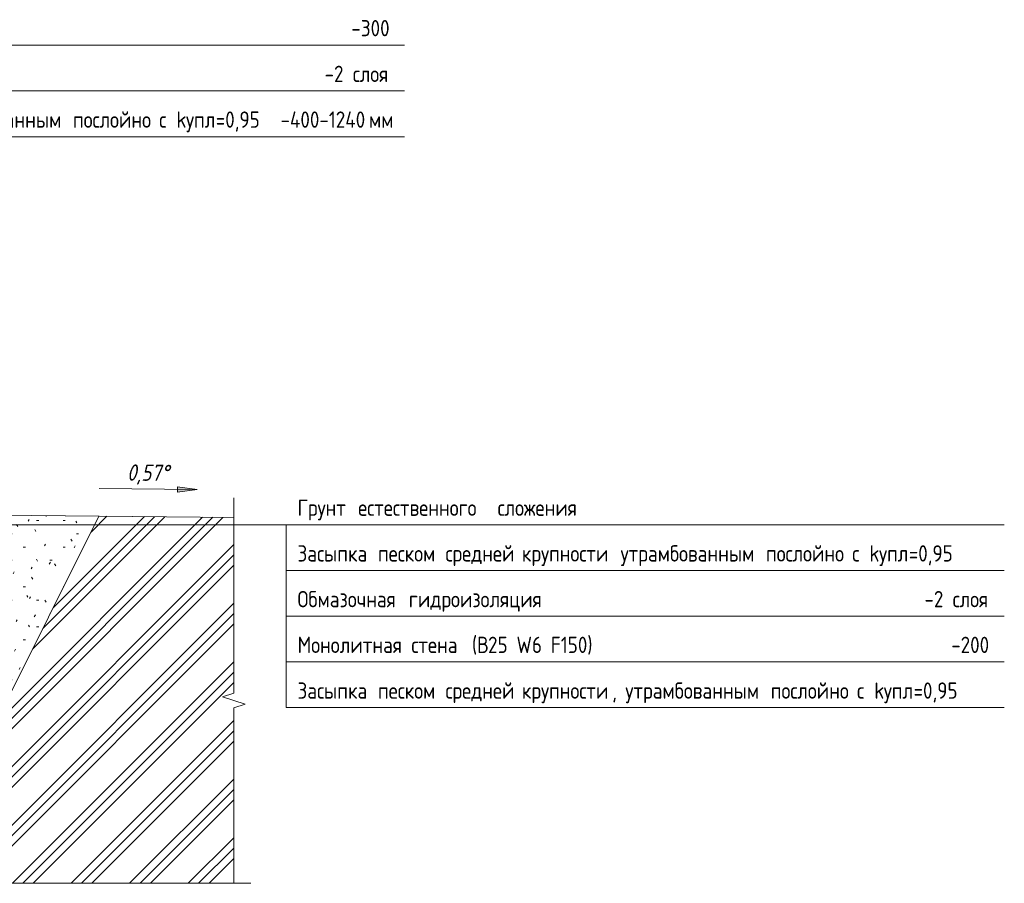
# Model space of a CAD drawing. Header units: millimetres. Extents: x 20478 to 58765, y -4013 to 75725.
# Tile 10 of 13: x 54995 to 58765, y -2378 to 928. Entities that reach past the tile are written whole.
import ezdxf

# ---------------------------------------------------------------- set-up
doc = ezdxf.new("R2010")
doc.units = ezdxf.units.MM
for name, color, linetype, lineweight in [('AA_Linii', 7, 'Continuous', 9), ('AA_Oformlenie', 7, 'Continuous', 9), ('AA_Vinoska', 5, 'Continuous', 9), ('Gen_Dim', 7, 'Continuous', 9)]:
    doc.layers.add(name, color=color, linetype=linetype, lineweight=lineweight)
doc.styles.add('ISOCPEUR_2', font='isocpeur.ttf', dxfattribs={"width": 0.85, "height": 62.5})
doc.styles.add('ISOCPEUR_I', font='isocpeui.ttf', dxfattribs={"width": 0.85, "height": 62.5})

# ---------------------------------------------------------------- blocks, each defined once
blk = doc.blocks.new('011_ЛинияОбрыва _ЭлУзла_Линия_ - Тип 1-3821499-Сечение 1')
at = {"layer": 'AA_Oformlenie'}
for p, q in [((76874.9, -977.6), (76874.9, -1650.1)), ((76874.9, -1705.8), (76874.9, -2377.6))]:
    blk.add_line(p, q, dxfattribs=at)
blk = doc.blocks.new('011_ЛинияОбрыва _ЭлУзла_Линия_ - Тип 1-3821757-Сечение 1')
at = {"layer": 'AA_Oformlenie'}
for p, q in [((74696.8, -2377.6), (72574.9, -2377.6)), ((76874.9, -2377.6), (74752.4, -2377.6))]:
    blk.add_line(p, q, dxfattribs=at)
blk = doc.blocks.new('010_Флажок - Верх ПП-3835142-Сечение 1')
at = {"layer": 'AA_Vinoska'}
for p, q in [((74403.3, 830), (74403.3, 655)), ((74403.3, 830), (77528.3, 830)), ((74403.3, 655), (77528.3, 655)), ((74403.3, 655), (74403.3, 480)), ((74403.3, -20), (74403.3, 480)), ((74403.3, 480), (77528.3, 480)), ((74403.3, -20), (74340.8, 88.3)), ((74403.3, -20), (74465.8, 88.3))]:
    blk.add_line(p, q, dxfattribs=at)
blk = doc.blocks.new('010_Флажок - Бок Стена вход-3835600-Сечение 1')
at = {"layer": 'AA_Vinoska'}
for p, q in [((74825, -1005.3), (77075, -1005.3)), ((77075, -1005.3), (77075, -1180.3)), ((77075, -1005.3), (79825, -1005.3)), ((77075, -1180.3), (79825, -1180.3)), ((77075, -1180.3), (77075, -1355.3)), ((77075, -1355.3), (77075, -1530.3)), ((77075, -1355.3), (79825, -1355.3)), ((77075, -1530.3), (77075, -1705.3)), ((77075, -1530.3), (79825, -1530.3)), ((77075, -1705.3), (79825, -1705.3))]:
    blk.add_line(p, q, dxfattribs=at)

msp = doc.modelspace()

# ---------------------------------------------------------------- hatches: boundary and pattern name
at = {"layer": 'AA_Oformlenie'}
h = msp.add_hatch(dxfattribs=at)
h.set_pattern_fill('FP_11', color=250, style=0, pattern_type=2)
h.set_pattern_definition([(0, (52976.96, -1040), (203.2, 50.8), [8.382, -144.018, 8.382, -144.018, -812.8]), (0, (52976.96, -1040), (203.2, 50.8), [-304.8, 8.382, -296.418, 8.382, -144.018, -355.6]), (0, (52976.96, -1040), (203.2, 50.8), [-762, 8.382, -93.218, 8.382, -245.618]), (120, (53053.16, -1014.6), (-145.5941, 150.5764), [8.382, -144.018, 8.382, -144.018, -812.8]), (120, (53053.16, -1014.6), (-145.5941, 150.5764), [-304.8, 8.382, -296.418, 8.382, -144.018, -355.6]), (120, (53053.16, -1014.6), (-145.5941, 150.5764), [-762, 8.382, -93.218, 8.382, -245.618]), (240, (53078.56, -913), (-57.6059, -201.3764), [8.382, -144.018, 8.382, -144.018, -812.8]), (240, (53078.56, -913), (-57.6059, -201.3764), [-304.8, 8.382, -296.418, 8.382, -144.018, -355.6]), (240, (53078.56, -913), (-57.6059, -201.3764), [-762, 8.382, -93.218, 8.382, -245.618])])
h.paths.add_polyline_path([(54755.1821, -2060), (55298.9632, -972.4378), (54055.1821, -960), (54055.1821, -1460), (54155.1821, -1460), (54155.1821, -1760), (54255.1821, -1760), (54255.1821, -1860), (51745.1821, -1860), (51745.1821, -2060), (53672.0463, -2060)])
h = msp.add_hatch(dxfattribs=at)
h.set_pattern_fill('FP_15', color=250, style=0, pattern_type=2)
h.set_pattern_definition([(45, (52976.96, -1040), (-112.253, 112.253), []), (45, (53016.65, -1040), (0, 224.506), []), (45, (52937.28, -1040), (0, 224.5064), [])])
h.paths.add_polyline_path([(55815.0941, -2377.5991), (55815.0941, -1705.7535), (55795.4677, -1705.7535), (55795.4677, -1677.5991), (55815.0941, -1677.5991), (55771.7928, -1663.8491), (55815.0941, -1650.0991), (55815.0941, -977.5991), (55298.9632, -972.4378), (54755.1821, -2060), (51745.1821, -2060), (51745.1821, -2377.5991), (53636.9397, -2377.5991), (53636.9397, -2357.9728), (53665.0941, -2357.9728), (53665.0941, -2377.5991), (53678.8441, -2334.2978), (53692.5941, -2377.5991)])

# ---------------------------------------------------------------- linework, layer by layer
at = {"layer": 'AA_Linii'}
for p, q in [((55298.9632, -972.4378), (54055.1821, -960)), ((54755.1821, -2060), (55298.9632, -972.4378)), ((55298.9632, -972.4378), (54755.1821, -2060)), ((55815.0941, -977.5991), (55298.9632, -972.4378)), ((55815.0941, -1650.0991), (55815.0941, -977.5991)), ((55815.0941, -2377.5991), (55815.0941, -1705.7535)), ((53692.5941, -2377.5991), (55815.0941, -2377.5991))]:
    msp.add_line(p, q, dxfattribs=at)
at = {"layer": 'AA_Linii', "lineweight": 20}
for p, q in [((54055.1821, -960), (55815.0941, -977.5991)), ((55298.9632, -972.4378), (54755.1821, -2060))]:
    msp.add_line(p, q, dxfattribs=at)
at = {"layer": 'AA_Vinoska'}
for p, q in [((55815.0941, -977.5991), (55815.0941, -902.5991)), ((55815.0941, -1650.0991), (55771.7928, -1663.8491)), ((55771.7928, -1663.8491), (55815.0941, -1677.5991)), ((55858.4191, -1691.6763), (55815.0941, -1677.5991)), ((55815.0941, -1705.7535), (55858.4191, -1691.6763)), ((55815.0941, -2377.5991), (55880.4731, -2377.5991))]:
    msp.add_line(p, q, dxfattribs=at)

# ---------------------------------------------------------------- block references
at = {"layer": 'AA_Oformlenie'}
for name in ['011_ЛинияОбрыва _ЭлУзла_Линия_ - Тип 1-3821499-Сечение 1', '011_ЛинияОбрыва _ЭлУзла_Линия_ - Тип 1-3821757-Сечение 1']:
    msp.add_blockref(name, (-21059.8179, 0), dxfattribs=at)
at = {"layer": 'AA_Vinoska'}
for name in ['010_Флажок - Верх ПП-3835142-Сечение 1', '010_Флажок - Бок Стена вход-3835600-Сечение 1']:
    msp.add_blockref(name, (-21059.8179, 0), dxfattribs=at)

# ---------------------------------------------------------------- texts
at = {"layer": 'AA_Vinoska', "insert": (56265.2674, 926.5967), "char_height": 62.5, "width": 183.987281, "attachment_point": 1, "style": 'ISOCPEUR_2', "bg_fill": 3, "box_fill_scale": 1.25, "bg_fill_color": 256, "bg_fill_true_color": 13158600, "bg_fill_transparency": 0}
msp.add_mtext('-300', dxfattribs=at)
at = {"layer": 'Gen_Dim', "insert": (55406.9118, -774.0484), "char_height": 62.5, "width": 195.697435, "attachment_point": 1, "rotation": 359.4270613, "line_spacing_factor": 1.149209, "style": 'ISOCPEUR_I', "bg_fill": 3, "box_fill_scale": 1.25, "bg_fill_color": 256, "bg_fill_true_color": 13158600, "bg_fill_transparency": 0}
msp.add_mtext('0,57°', dxfattribs=at)

# ---------------------------------------------------------------- next in the draw order: hatches: boundary and pattern name
at = {"layer": 'Gen_Dim'}
msp.add_hatch(color=256, dxfattribs=at).paths.add_polyline_path([(55674.9974, -870.8875), (55600.0999, -860.2641), (55599.9024, -880.011)])

# ---------------------------------------------------------------- next in the draw order: linework, layer by layer
for p, q in [((55600.0999, -860.2641), (55599.9024, -880.011)), ((55674.9974, -870.8875), (55600.0999, -860.2641)), ((55300.0162, -867.1377), (55674.9974, -870.8875)), ((55599.9024, -880.011), (55674.9974, -870.8875))]:
    msp.add_line(p, q, dxfattribs=at)

# ---------------------------------------------------------------- next in the draw order: texts
at = {"layer": 'AA_Vinoska', "char_height": 62.5, "attachment_point": 1, "style": 'ISOCPEUR_2', "bg_fill": 3, "box_fill_scale": 1.25, "bg_fill_color": 256, "bg_fill_true_color": 13158600, "bg_fill_transparency": 0}
for s, insert, width in [('-2 ', (56162.6299, 751.5967), 131.176117), ('слоя', (56270.861, 751.5967), 177.172937), ('утрамбованным', (54642.6712, 576.5967), 635.437555), ('-400-1240', (55993.9049, 576.5967), 410.564211), ('Грунт', (56059.1249, -908.7468), 241.909203), ('Засыпка', (56059.1249, -1083.7468), 333.902844), ('Обмазочная', (56059.1249, -1258.7468), 477.004062), ('-2 ', (58459.2835, -1258.7468), 131.176117), ('слоя', (58567.5146, -1258.7468), 177.172937), ('Монолитная', (56059.1249, -1433.7468), 488.929164), ('-200', (58561.921, -1433.7468), 183.987281), ('Засыпка', (56059.1249, -1608.7468), 333.902844)]:
    msp.add_mtext(s, dxfattribs=dict(at, insert=insert, width=width))

# ---------------------------------------------------------------- next in the draw order: texts
for s, insert, width in [('\\fISOCPEUR|b0|i0|c204|p34|;\\W.85; ', (55166.9596, 576.5967), 39.182477), ('мм', (56332.6542, 576.5967), 102.215156), ('\\fISOCPEUR|b0|i0|c204|p34|;\\W.85; ', (56258.7199, -908.7468), 39.182477), ('\\fISOCPEUR|b0|i0|c204|p34|;\\W.85; ', (56334.6223, -1083.7468), 39.182477), ('\\fISOCPEUR|b0|i0|c204|p34|;\\W.85; ', (56452.6926, -1258.7468), 39.182477), ('\\fISOCPEUR|b0|i0|c204|p34|;\\W.85; ', (56462.5318, -1433.7468), 39.182477), ('\\fISOCPEUR|b0|i0|c204|p34|;\\W.85; ', (56334.6223, -1608.7468), 39.182477)]:
    msp.add_mtext(s, dxfattribs=dict(at, insert=insert, width=width))

# ---------------------------------------------------------------- next in the draw order: texts
for s, insert, width in [('послойно', (55199.2884, 576.5967), 361.160219), ('естественного', (56291.0487, -908.7468), 608.18018), ('песком', (56366.9511, -1083.7468), 274.277336), ('гидроизоляция', (56485.0214, -1258.7468), 599.66225), ('стена', (56494.8606, -1433.7468), 240.205617), ('песком', (56366.9511, -1608.7468), 274.277336)]:
    msp.add_mtext(s, dxfattribs=dict(at, insert=insert, width=width))

# ---------------------------------------------------------------- next in the draw order: texts
for s, insert, width in [('\\fISOCPEUR|b0|i0|c204|p34|;\\W.85; ', (55497.2753, 576.5967), 39.182477), ('\\fISOCPEUR|b0|i0|c204|p34|;\\W.85; ', (56792.8475, -908.7468), 39.182477), ('\\fISOCPEUR|b0|i0|c204|p34|;\\W.85; ', (56593.2525, -1083.7468), 39.182477), (' (', (56693.05, -1433.7468), 64.736266), ('\\fISOCPEUR|b0|i0|c204|p34|;\\W.85; ', (56593.2525, -1608.7468), 39.182477)]:
    msp.add_mtext(s, dxfattribs=dict(at, insert=insert, width=width))

# ---------------------------------------------------------------- next in the draw order: texts
for s, insert, width in [('\\fISOCPEUR|b0|i0|c204|p34|;\\W.85;с', (55529.6041, 576.5967), 39.182477), ('сложения', (56825.1763, -908.7468), 373.08532), ('средней', (56625.5813, -1083.7468), 315.163398), ('\\fISOCPEUR|b0|i0|c204|p34|;\\W.85;В', (56746.4628, -1433.7468), 51.107578), ('средней', (56625.5813, -1608.7468), 315.163398)]:
    msp.add_mtext(s, dxfattribs=dict(at, insert=insert, width=width))

# ---------------------------------------------------------------- next in the draw order: texts
for s, insert, width in [(' k', (55561.9329, 576.5967), 85.179297), ('\\fISOCPEUR|b0|i0|c204|p34|;\\W.85; ', (56885.6171, -1083.7468), 39.182477), ('25 W6 F150)', (56788.6307, -1433.7468), 483.818406), ('\\fISOCPEUR|b0|i0|c204|p34|;\\W.85; ', (56885.6171, -1608.7468), 39.182477)]:
    msp.add_mtext(s, dxfattribs=dict(at, insert=insert, width=width))

# ---------------------------------------------------------------- next in the draw order: texts
for s, insert, width in [('упл', (55632.2128, 576.5967), 137.990461), ('крупности', (56917.9458, -1083.7468), 419.082141), ('крупности', (56917.9458, -1608.7468), 419.082141)]:
    msp.add_mtext(s, dxfattribs=dict(at, insert=insert, width=width))

# ---------------------------------------------------------------- next in the draw order: texts
for s, insert, width in [('=0,95', (55746.0664, 576.5967), 206.133898), ('\\fISOCPEUR|b0|i0|c204|p34|;\\W.85; ', (57263.7232, -1083.7468), 39.182477), ('утрамбованным', (57314.3248, -1608.7468), 635.437555), (', ', (57263.7232, -1608.7468), 61.329094)]:
    msp.add_mtext(s, dxfattribs=dict(at, insert=insert, width=width))

# ---------------------------------------------------------------- next in the draw order: texts
for s, insert, width in [('утрамбованным', (57296.052, -1083.7468), 635.437555), ('\\fISOCPEUR|b0|i0|c204|p34|;\\W.85; ', (57838.6132, -1608.7468), 39.182477)]:
    msp.add_mtext(s, dxfattribs=dict(at, insert=insert, width=width))

# ---------------------------------------------------------------- next in the draw order: texts
for s, insert, width in [('\\fISOCPEUR|b0|i0|c204|p34|;\\W.85; ', (57820.3404, -1083.7468), 39.182477), ('послойно', (57870.9419, -1608.7468), 361.160219)]:
    msp.add_mtext(s, dxfattribs=dict(at, insert=insert, width=width))

# ---------------------------------------------------------------- next in the draw order: texts
for s, insert, width in [('послойно', (57852.6692, -1083.7468), 361.160219), ('\\fISOCPEUR|b0|i0|c204|p34|;\\W.85; ', (58168.9289, -1608.7468), 39.182477)]:
    msp.add_mtext(s, dxfattribs=dict(at, insert=insert, width=width))

# ---------------------------------------------------------------- next in the draw order: texts
at = {"layer": 'AA_Vinoska', "char_height": 62.5, "width": 39.182477, "attachment_point": 1, "style": 'ISOCPEUR_2', "bg_fill": 3, "box_fill_scale": 1.25, "bg_fill_color": 256, "bg_fill_true_color": 13158600, "bg_fill_transparency": 0}
for s, insert in [('\\fISOCPEUR|b0|i0|c204|p34|;\\W.85; ', (58150.6561, -1083.7468)), ('\\fISOCPEUR|b0|i0|c204|p34|;\\W.85;с', (58201.2577, -1608.7468))]:
    msp.add_mtext(s, dxfattribs=dict(at, insert=insert))

# ---------------------------------------------------------------- next in the draw order: texts
at = {"layer": 'AA_Vinoska', "char_height": 62.5, "attachment_point": 1, "style": 'ISOCPEUR_2', "bg_fill": 3, "box_fill_scale": 1.25, "bg_fill_color": 256, "bg_fill_true_color": 13158600, "bg_fill_transparency": 0}
for s, insert, width in [('\\fISOCPEUR|b0|i0|c204|p34|;\\W.85;с', (58182.9849, -1083.7468), 39.182477), (' k', (58233.5865, -1608.7468), 85.179297)]:
    msp.add_mtext(s, dxfattribs=dict(at, insert=insert, width=width))

# ---------------------------------------------------------------- next in the draw order: texts
for s, insert, width in [(' k', (58215.3137, -1083.7468), 85.179297), ('упл', (58303.8664, -1608.7468), 137.990461)]:
    msp.add_mtext(s, dxfattribs=dict(at, insert=insert, width=width))

# ---------------------------------------------------------------- next in the draw order: texts
for s, insert, width in [('упл', (58285.5936, -1083.7468), 137.990461), ('=0,95', (58417.7199, -1608.7468), 206.133898)]:
    msp.add_mtext(s, dxfattribs=dict(at, insert=insert, width=width))

# ---------------------------------------------------------------- next in the draw order: texts
at = {"layer": 'AA_Vinoska', "insert": (58399.4471, -1083.7468), "char_height": 62.5, "width": 206.133898, "attachment_point": 1, "style": 'ISOCPEUR_2', "bg_fill": 3, "box_fill_scale": 1.25, "bg_fill_color": 256, "bg_fill_true_color": 13158600, "bg_fill_transparency": 0}
msp.add_mtext('=0,95', dxfattribs=at)

doc.saveas('drawing.dxf')
